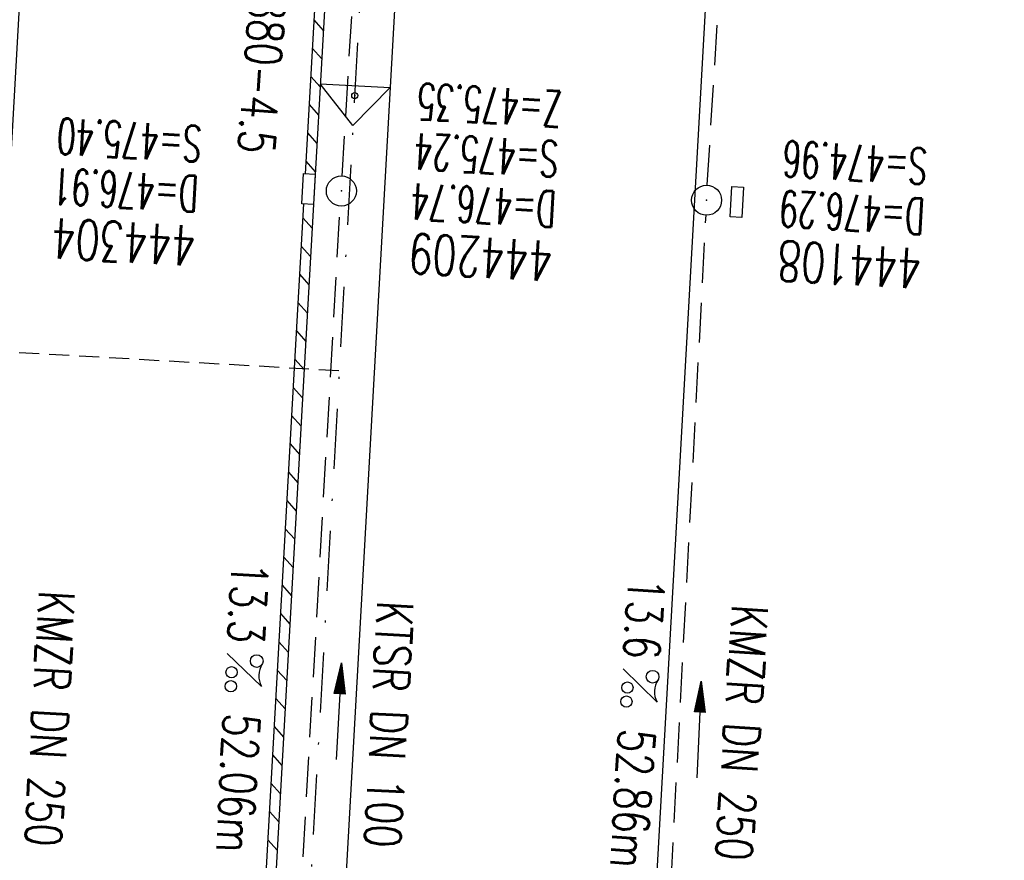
# Model space of a CAD drawing. Extents: x 459406 to 461721, y 413308 to 423218.
# Tile 113 of 256: x 460985 to 461034, y 417226 to 417268. Entities that reach past the tile are written whole.
import ezdxf
from ezdxf.enums import TextEntityAlignment as Align

# ---------------------------------------------------------------- set-up
doc = ezdxf.new("R2010")
doc.units = 0
doc.header["$LTSCALE"] = 2
doc.header["$MEASUREMENT"] = 0
for name, pattern in [('AUSGEZOGEN', [0]), ('GESTRICH-X2', [1.5, 1, -0.5]), ('GESTRICHELT', [0.75, 0.5, -0.25]), ('STRICHPT-X3', [3, 1.5, -0.75, 0, -0.75])]:
    doc.linetypes.add(name, pattern=pattern)
doc.layers.get('0').update_dxf_attribs({"linetype": 'AUSGEZOGEN'})
for name, color, linetype in [('ACHSE', 1, 'STRICHPT-X3'), ('FBR', 8, 'CONTINUOUS'), ('HEKTOM', 1, 'GESTRICHELT'), ('KANAL', 7, 'GESTRICH-X2'), ('Netzknoten_PKT', 7, 'CONTINUOUS'), ('Netzknoten_PKT-NR', 7, 'CONTINUOUS'), ('Netzknoten_SIGNATUR', 7, 'CONTINUOUS'), ('PFEIL', 7, 'CONTINUOUS'), ('RINNE', 200, 'CONTINUOUS'), ('SCHACHTNR', 6, 'CONTINUOUS'), ('SCHSYMBOL', 7, 'AUSGEZOGEN'), ('TEXTO', 4, 'CONTINUOUS'), ('TEXTU', 4, 'CONTINUOUS')]:
    doc.layers.add(name, color=color, linetype=linetype)
doc.styles.add('ROMANS', font='romans.shx', dxfattribs={"width": 0.8})

# ---------------------------------------------------------------- blocks, each defined once
blk = doc.blocks.new('GST')
at = {"color": 0}
blk.add_circle((0, 0), 0.75, dxfattribs=at)
blk.add_point((0, 0), dxfattribs=at)
blk = doc.blocks.new('13')
blk.add_lwpolyline([(0.755, 1.218), (-0.748, 1.218), (-0.748, 1.801), (0.755, 1.801)], close=True)
at = {"rotation": 180}
blk.add_blockref('GST', (0, 0), dxfattribs=at)
blk = doc.blocks.new('PROM')
blk.add_line((1.566, 1.817), (0.019, 0.015))
for centre, radius in [((0.317, 1.51), 0.317), ((0.943, 0.291), 0.283), ((1.645, 0.287), 0.283)]:
    blk.add_circle(centre, radius)
blk.add_arc((0.992, 2.682), 1.033, 239.1414, 303.3549)
blk = doc.blocks.new('PFEIL2')
at = {"color": 0}
for p, q in [((0.88, 0.002), (-2.401, -0.012)), ((0.881, -0.271), (0.879, 0.276)), ((0.879, 0.276), (2.429, 0.009)), ((0.911, 0.27), (0.879, 0.265)), ((0.965, 0.261), (0.879, 0.246)), ((1.019, 0.252), (0.879, 0.228)), ((1.073, 0.242), (0.879, 0.209)), ((1.127, 0.233), (0.879, 0.191)), ((1.181, 0.224), (0.879, 0.172)), ((1.235, 0.214), (0.879, 0.154)), ((1.289, 0.205), (0.879, 0.135)), ((1.343, 0.196), (0.879, 0.117)), ((1.397, 0.187), (0.879, 0.098)), ((1.451, 0.177), (0.879, 0.08)), ((1.505, 0.168), (0.879, 0.061)), ((1.559, 0.159), (0.88, 0.043)), ((1.613, 0.149), (0.88, 0.024)), ((1.668, 0.14), (0.88, 0.006)), ((1.722, 0.131), (0.88, -0.013)), ((1.776, 0.121), (0.88, -0.031)), ((1.83, 0.112), (0.88, -0.05)), ((1.884, 0.103), (0.88, -0.068)), ((1.938, 0.094), (0.88, -0.087)), ((1.992, 0.084), (0.88, -0.105)), ((2.046, 0.075), (0.88, -0.124)), ((2.1, 0.066), (0.88, -0.142)), ((2.154, 0.056), (0.88, -0.161)), ((2.208, 0.047), (0.88, -0.179)), ((2.262, 0.038), (0.881, -0.198)), ((2.316, 0.029), (0.881, -0.216)), ((2.37, 0.019), (0.881, -0.235)), ((2.424, 0.01), (0.881, -0.253)), ((2.429, 0.009), (0.881, -0.271))]:
    blk.add_line(p, q, dxfattribs=at)
blk = doc.blocks.new('PKT')
at = {"color": 0}
blk.add_circle((0, 0), 0.15, dxfattribs=at)
blk.add_point((0, 0), dxfattribs=at)
blk = doc.blocks.new('Station_Netzknoten')
at = {"layer": 'Netzknoten_SIGNATUR'}
for p, q in [((-1.75, 0.5), (1.75, 0.5)), ((0, -1.5), (-1.75, 0.5)), ((0, -1.5), (1.75, 0.5))]:
    blk.add_line(p, q, dxfattribs=at)
blk.add_point((0, 0), dxfattribs=at)

msp = doc.modelspace()

# ---------------------------------------------------------------- linework, layer by layer
at = {"layer": 'ACHSE', "flags": 128}
msp.add_lwpolyline([(461161.88, 420437.763, -0.000001), (461165.784, 420419.424, -0.000002), (461167.085, 420413.311), (461177.495, 420364.406), (461187.905, 420315.502), (461193.11, 420291.05), (461198.315, 420266.598, 0.000013), (461200.549, 420256.105, -0.000008), (461202.783, 420245.611, -0.000126), (461202.84, 420245.342, -0.000011), (461203.519, 420242.145, -0.001203), (461205.523, 420232.592, -0.000771), (461208.593, 420217.666, -0.001324), (461210.768, 420206.86, -0.001044), (461213.462, 420193.144, -0.001041), (461215.825, 420180.841, -0.001046), (461218.126, 420168.584, -0.001043), (461220.377, 420156.309, -0.00104), (461222.585, 420143.984, -0.00104), (461224.741, 420131.653, -0.001043), (461226.839, 420119.349, -0.001046), (461228.885, 420107.043, -0.001042), (461230.887, 420094.679, -0.001044), (461232.835, 420082.324, -0.001045), (461234.729, 420069.976, -0.001048), (461236.574, 420057.602, -0.00105), (461238.364, 420045.242, -0.001042), (461240.102, 420032.876, -0.00104), (461241.792, 420020.478, -0.001038), (461243.43, 420008.074, -0.00104), (461245.014, 419995.687, -0.001048), (461246.548, 419983.278, -0.001048), (461248.029, 419970.869, -0.001045), (461249.456, 419958.473, -0.001042), (461250.836, 419946.027, -0.00104), (461252.164, 419933.578, -0.001043), (461253.436, 419921.163, -0.001047), (461254.657, 419908.731, -0.001046), (461255.828, 419896.278, -0.001044), (461256.946, 419883.827, -0.001044), (461258.012, 419871.373, -0.001042), (461259.026, 419858.92, -0.001041), (461259.988, 419846.452, -0.001045), (461260.9, 419833.955, -0.00105), (461261.756, 419821.514, -0.001044), (461262.558, 419809.094, -0.001035), (461263.315, 419796.563, -0.001039), (461264.021, 419784.006, -0.001052), (461264.667, 419771.6, -0.001051), (461265.26, 419759.201, -0.001036), (461265.809, 419746.626, -0.001035), (461266.305, 419734.059, -0.001048), (461266.744, 419721.643, -0.001053), (461267.131, 419709.207, -0.001043), (461267.469, 419696.654, -0.001038), (461267.779, 419683.019, -0.001246), (461267.986, 419671.659, -0.000845), (461268.201, 419656.348, -0.001335), (461268.294, 419646.661, -0.000076), (461268.342, 419639.668, -0.000344), (461268.351, 419638.125, -0.000008), (461268.394, 419629.894, 0.000017), (461268.438, 419621.662, 0.000001), (461268.504, 419609.162, -0.000009), (461268.571, 419596.663, -0.000011), (461268.637, 419584.163, 0.000013), (461268.703, 419571.663, 0.000007), (461268.769, 419559.163, -0.00001), (461268.836, 419546.663), (461269.101, 419496.664), (461269.366, 419446.665), (461269.631, 419396.665), (461269.896, 419346.666), (461270.161, 419296.667), (461270.426, 419246.667), (461270.691, 419196.668), (461270.956, 419146.669), (461271.221, 419096.67), (461271.486, 419046.67), (461271.751, 418996.671, -0.00001), (461271.817, 418984.171, 0.000007), (461271.883, 418971.671, 0.000013), (461271.949, 418959.172, -0.00001), (461272.016, 418946.672, -0.00001), (461272.082, 418934.172, 0.00001), (461272.148, 418921.672, 0.00001), (461272.215, 418909.172, -0.00001), (461272.281, 418896.672, -0.00001), (461272.347, 418884.172, 0.00001), (461272.413, 418871.673, 0.00001), (461272.48, 418859.173, -0.000008), (461272.546, 418846.673, -0.000012), (461272.612, 418834.173, 0.000001), (461272.678, 418821.673, 0.000028), (461272.722, 418813.337, -0.000014), (461272.767, 418805.001, -0.000517), (461272.773, 418803.535, -0.00011), (461272.794, 418796.674, -0.00198), (461272.783, 418786.973, -0.001256), (461272.666, 418771.675, -0.001874), (461272.508, 418760.321, -0.00156), (461272.225, 418746.679, -0.001561), (461271.887, 418734.155, -0.001568), (461271.472, 418721.69, -0.001564), (461270.979, 418709.233, -0.001556), (461270.406, 418696.713, -0.001558), (461269.755, 418684.205, -0.001564), (461269.029, 418671.751, -0.001572), (461268.224, 418659.29, -0.001568), (461267.339, 418646.808, -0.001561), (461266.378, 418634.354, -0.001559), (461265.337, 418621.889, -0.001562), (461264.217, 418609.413, -0.001569), (461263.024, 418596.996, -0.001568), (461261.753, 418584.581, -0.001563), (461260.399, 418572.135, -0.001556), (461258.969, 418559.707, -0.001558), (461257.464, 418547.308, -0.001565), (461255.88, 418534.904, -0.001566), (461254.219, 418522.519, -0.001565), (461252.483, 418510.158, -0.001561), (461250.664, 418497.774, -0.001562), (461248.769, 418485.405, -0.001565), (461246.8, 418473.074, -0.001567), (461244.753, 418460.749, -0.001565), (461242.627, 418448.425, -0.001562), (461240.425, 418436.123, -0.001561), (461238.146, 418423.83, -0.001563), (461235.787, 418411.538, -0.001567), (461233.358, 418399.293, -0.001565), (461230.853, 418387.066, -0.00156), (461228.263, 418374.818, -0.001559), (461225.598, 418362.589, -0.001563), (461222.863, 418350.408, -0.001567), (461220.051, 418338.239, -0.001564), (461217.158, 418326.068, -0.001562), (461214.191, 418313.923, -0.001563), (461211.149, 418301.801, -0.001563), (461207.62, 418288.102, -0.002038), (461204.837, 418277.611, -0.001089), (461200.877, 418263.052, -0.001658), (461198.223, 418253.502, -0.000013), (461197.531, 418251.045, -0.000228), (461197.491, 418250.902, -0.000007), (461194.459, 418240.172, 0.000006), (461191.428, 418229.443), (461184.631, 418205.385), (461177.834, 418181.327, 0.000005), (461174.436, 418169.297, -0.000005), (461171.037, 418157.268, -0.000019), (461167.638, 418145.239, 0.000019), (461164.239, 418133.21), (461157.442, 418109.152), (461150.645, 418085.094, 0.000005), (461147.247, 418073.064, -0.000001), (461143.848, 418061.035, -0.000002), (461140.45, 418049.006, -0.000002), (461137.051, 418036.977, -0.000015), (461133.652, 418024.948, 0.000019), (461130.253, 418012.919), (461123.456, 417988.861), (461116.659, 417964.803, 0.000001), (461115.306, 417960.013, 0.000001), (461112.35, 417949.551, 0.000375), (461111.879, 417947.88, 0.000088), (461109.875, 417940.74, 0.001331), (461107.276, 417931.379, 0.000846), (461103.251, 417916.634, 0.001238), (461100.29, 417905.607, 0.001041), (461096.828, 417892.473, 0.001036), (461093.692, 417880.372, 0.001036), (461090.606, 417868.26, 0.001038), (461087.567, 417856.121, 0.00104), (461084.585, 417843.996, 0.001041), (461081.655, 417831.863, 0.001037), (461078.766, 417819.682, 0.001037), (461075.933, 417807.511, 0.001036), (461073.149, 417795.321, 0.001043), (461070.41, 417783.094, 0.001049), (461067.735, 417770.915, 0.00104), (461065.113, 417758.735, 0.001034), (461062.525, 417746.464, 0.00103), (461059.987, 417734.182, 0.001036), (461057.517, 417721.971, 0.001044), (461055.095, 417709.739, 0.001039), (461052.713, 417697.437, 0.00104), (461050.384, 417685.137, 0.001043), (461048.113, 417672.863, 0.001039), (461045.895, 417660.59, 0.001034), (461043.718, 417648.253, 0.001037), (461041.589, 417635.888, 0.001045), (461039.527, 417623.607, 0.001043), (461037.516, 417611.318, 0.001035), (461035.542, 417598.927, 0.001032), (461033.621, 417586.541, 0.001037), (461031.761, 417574.214, 0.001044), (461029.95, 417561.865, 0.001041), (461028.186, 417549.471, 0.001039), (461026.475, 417537.083, 0.00104), (461024.817, 417524.699, 0.001038), (461023.211, 417512.312, 0.001036), (461021.654, 417499.9, 0.001039), (461020.147, 417487.471, 0.001043), (461018.697, 417475.076, 0.001041), (461017.299, 417462.677, 0.001038), (461015.947, 417450.228, 0.001035), (461014.646, 417437.764, 0.00104), (461013.403, 417425.357, 0.001038), (461012.212, 417412.95, 0.001032), (461011.066, 417400.467, 0.001036), (461009.973, 417387.998, 0.001039), (461008.935, 417375.558, 0.001048), (461007.947, 417363.092, 0.001048), (461007.012, 417350.632, 0.001037), (461005.984, 417336.12, 0.001443), (461005.297, 417325.691, 0.000621), (461004.387, 417310.949, 0.000896), (461003.788, 417300.737, 0.000001), (461003.776, 417300.527, 0.000151), (461003.776, 417300.526, 0.000033), (461003.08, 417288.151, -0.000002), (461002.385, 417275.777), (461000.982, 417250.816), (460999.579, 417225.856), (460996.773, 417175.935), (460993.967, 417126.013, 0), (460992.564, 417101.052, 0), (460991.161, 417076.092), (460988.354, 417026.171, 0.000005), (460987.418, 417009.53, 0.000002), (460985.548, 416976.25)], format="xyb", dxfattribs=at)
at = {"layer": 'FBR'}
for points in [[(460971.381, 417027.125, 0.000005), (460970.445, 417010.485, 0.000002), (460968.575, 416977.204, 0.000002)], [(460986.607, 417026.269, 0.000005), (460985.671, 417009.629, 0.000002), (460983.801, 416976.348, 0.000002)], [(460990.101, 417026.073, 0.000005), (460989.166, 417009.432, 0.000002), (460987.295, 416976.152, 0.000002)], [(461005.577, 417025.203, 0.000005), (461004.641, 417008.562, 0.000002), (461002.771, 416975.282, 0.000002)], [(460994.134, 417401.986, 0.001036), (460993.035, 417389.447, 0.001039), (460991.991, 417376.937, 0.001048), (460990.997, 417364.4, 0.001048), (460990.057, 417351.869, 0.001037), (460989.024, 417337.286, 0.001443), (460988.331, 417326.759, 0.000621), (460987.418, 417311.976, 0.000896), (460986.815, 417301.702), (460986.803, 417301.492, 0.000151), (460986.803, 417301.481, 0.000033), (460986.107, 417289.104, -0.000002), (460985.412, 417276.731), (460984.009, 417251.77), (460982.606, 417226.81), (460979.8, 417176.889)], [(461009.323, 417400.623, 0.001036), (461008.23, 417388.147, 0.001039), (461007.191, 417375.7, 0.001048), (461006.202, 417363.227, 0.001048), (461005.267, 417350.759, 0.001037), (461004.238, 417336.24, 0.001443), (461003.55, 417325.801, 0.000621), (461002.64, 417311.055, 0.000896), (461002.041, 417300.836), (461002.029, 417300.626, 0.000151), (461002.029, 417300.624, 0.000033), (461001.333, 417288.25, -0.000002), (461000.638, 417275.875), (460999.235, 417250.914), (460997.832, 417225.954), (460995.026, 417176.033)], [(461012.809, 417400.311, 0.001036), (461011.717, 417387.849, 0.001039), (461010.679, 417375.416, 0.001048), (461009.692, 417362.958, 0.001048), (461008.757, 417350.505, 0.001037), (461007.73, 417336, 0.001443), (461007.044, 417325.581, 0.000621), (461006.134, 417310.844, 0.000896), (461005.535, 417300.638), (461005.523, 417300.428, 0.000033), (461004.828, 417288.053, -0.000002), (461004.132, 417275.679), (461002.729, 417250.718), (461001.326, 417225.758), (460998.52, 417175.837)], [(461028.247, 417398.925, 0.001036), (461027.16, 417386.527, 0.001039), (461026.128, 417374.159, 0.001048), (461025.146, 417361.765, 0.001048), (461024.216, 417349.377, 0.001037), (461023.193, 417334.937, 0.001443), (461022.513, 417324.607, 0.000621), (461021.606, 417309.908, 0.000896), (461021.01, 417299.757), (461020.998, 417299.552, 0.000033), (461020.303, 417287.185, -0.000002), (461019.608, 417274.809), (461018.205, 417249.848), (461016.802, 417224.888), (461013.996, 417174.967)], [(460939.563, 416465.526, -0.000001), (460938.861, 416453.045)], [(460955.038, 416464.656, -0.000001), (460954.337, 416452.175)], [(460958.533, 416464.459, -0.000001), (460957.831, 416451.979)], [(460973.759, 416463.603, -0.000001), (460973.057, 416451.123)]]:
    msp.add_lwpolyline(points, format="xyb", dxfattribs=at)
at = {"layer": 'HEKTOM'}
msp.add_line((461000.969, 417250.813), (460961.031, 417253.063), dxfattribs=at)
at = {"layer": 'KANAL'}
for p, q in [((461001.125, 417260.531), (461004.031, 417308.906)), ((461019.375, 417260.094), (461022.344, 417307.75)), ((460998.156, 417208.563), (461001.031, 417259.031)), ((461016.625, 417207.281), (461019.313, 417258.594))]:
    msp.add_line(p, q, dxfattribs=at)
at = {"layer": 'RINNE'}
for p, q in [((460999.714, 417268.342), (461000.185, 417267.815)), ((460999.634, 417266.93), (461000.105, 417266.403)), ((460999.555, 417265.518), (461000.026, 417264.991)), ((460999.475, 417264.106), (460999.947, 417263.579)), ((460999.396, 417262.694), (460999.867, 417262.167)), ((460999.317, 417261.282), (460999.788, 417260.755)), ((460999.158, 417258.458), (460999.629, 417257.931)), ((460999.079, 417257.046), (460999.55, 417256.519)), ((460998.999, 417255.634), (460999.47, 417255.107)), ((460998.92, 417254.222), (460999.391, 417253.695)), ((460998.841, 417252.81), (460999.312, 417252.283)), ((460998.761, 417251.398), (460999.232, 417250.871)), ((460998.682, 417249.986), (460999.153, 417249.459)), ((460998.602, 417248.574), (460999.074, 417248.047)), ((460998.523, 417247.162), (460998.994, 417246.635)), ((460998.444, 417245.75), (460998.915, 417245.223)), ((460998.364, 417244.338), (460998.835, 417243.811)), ((460998.285, 417242.926), (460998.756, 417242.399)), ((460998.206, 417241.514), (460998.677, 417240.987)), ((460998.126, 417240.102), (460998.597, 417239.575)), ((460998.047, 417238.69), (460998.518, 417238.163)), ((460997.967, 417237.278), (460998.439, 417236.751)), ((460997.888, 417235.866), (460998.359, 417235.339)), ((460997.809, 417234.454), (460998.28, 417233.927)), ((460997.729, 417233.042), (460998.201, 417232.515)), ((460997.65, 417231.63), (460998.121, 417231.103)), ((460997.571, 417230.218), (460998.042, 417229.691)), ((460997.491, 417228.806), (460997.962, 417228.279)), ((460997.412, 417227.394), (460997.883, 417226.867))]:
    msp.add_line(p, q, dxfattribs=at)
for points in [[(461009.323, 417400.623, 0.001036), (461008.23, 417388.147, 0.001039), (461007.191, 417375.7, 0.001048), (461006.202, 417363.227, 0.001048), (461005.267, 417350.759, 0.001037), (461004.238, 417336.24, 0.001443), (461003.55, 417325.801, 0.000621), (461002.64, 417311.055, 0.000896), (461002.041, 417300.836), (461002.029, 417300.626, 0.000151), (461002.029, 417300.624, 0.000033), (461001.333, 417288.25, -0.000002), (461000.638, 417275.875), (460999.235, 417250.914), (460997.832, 417225.954), (460996.152, 417196.07)], [(461002.017, 417309.019, 0.000715), (461001.542, 417300.865), (461001.53, 417300.655, 0.000151), (461001.53, 417300.652, 0.000033), (461000.834, 417288.278, -0.000002), (461000.139, 417275.903), (460999.282, 417260.656)]]:
    msp.add_lwpolyline(points, format="xyb", dxfattribs=at)
msp.add_lwpolyline([(460999.197, 417259.156), (460998.736, 417250.942), (460997.333, 417225.982), (460996.36, 417208.674)], dxfattribs=at)
at = {"layer": 'SCHSYMBOL'}
msp.add_lwpolyline([(460999.781, 417260.628), (460999.696, 417259.128), (460999.115, 417259.161), (460999.199, 417260.661)], close=True, dxfattribs=at)

# ---------------------------------------------------------------- block references
at = {"layer": 'Netzknoten_PKT'}
msp.add_blockref('PKT', (461001.754, 417264.557), dxfattribs=at)
at = {"layer": 'Netzknoten_SIGNATUR', "rotation": 356.7843758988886}
msp.add_blockref('Station_Netzknoten', (461001.754, 417264.557), dxfattribs=at)
at = {"layer": 'PFEIL'}
for p, rotation in [((461000.96, 417233.804), 86.7373), ((461018.96, 417232.885), 87.0061)]:
    msp.add_blockref('PFEIL2', p, dxfattribs=dict(at, rotation=rotation))
at = {"layer": 'SCHSYMBOL'}
for name, p, rotation in [('GST', (461001.089, 417259.794), 266.7828000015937), ('13', (461019.342, 417259.332), 266.7828)]:
    msp.add_blockref(name, p, dxfattribs=dict(at, rotation=rotation))
at = {"layer": 'TEXTU'}
for p, rotation in [((460995.366, 417236.713), 266.9550482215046), ((461015.153, 417235.95), 266.2842065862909)]:
    msp.add_blockref('PROM', p, dxfattribs=dict(at, rotation=rotation))

# ---------------------------------------------------------------- texts
at = {"layer": 'Netzknoten_PKT-NR', "style": 'ROMANS', "width": 0.75}
msp.add_text('880-4.5', height=1.8, rotation=265.6654, dxfattribs=at).set_placement((460995.922, 417261.734), align=Align.RIGHT)
at = {"layer": 'SCHACHTNR', "style": 'ROMANS'}
for s, height, width, p in [('Z=475.35', 1.8, 0.6, (461012.14, 417264.777)), ('S=475.40', 1.8, 0.6, (460994.146, 417263.036)), ('S=475.24', 1.8, 0.6, (461011.984, 417262.277)), ('S=474.96', 1.8, 0.6, (461030.412, 417261.911)), ('D=476.91', 1.8, 0.6, (460993.99, 417260.536)), ('D=476.74', 1.8, 0.6, (461011.859, 417259.777)), ('D=476.29', 1.8, 0.6, (461030.287, 417259.411)), ('444304', 2, 0.7, (460993.865, 417258.036)), ('444209', 2, 0.7, (461011.703, 417257.277)), ('444108', 2, 0.7, (461030.131, 417256.911))]:
    msp.add_text(s, height=height, rotation=176.7828, dxfattribs=dict(at, width=width)).set_placement(p)
at = {"layer": 'TEXTO', "style": 'ROMANS', "width": 0.75}
for s, rotation, p in [('KMZR DN 250', 266.8746, (460985.627, 417233.485)), ('KTSR DN 100', 266.955, (461002.561, 417233.198)), ('KMZR DN 250', 266.2842, (461020.204, 417232.79))]:
    msp.add_text(s, height=1.8, rotation=rotation, dxfattribs=at).set_placement(p, align=Align.CENTER)
at = {"layer": 'TEXTU', "style": 'ROMANS', "width": 0.75}
for s, rotation, p in [('13.3', 266.955, (460995.62, 417241.296)), ('13.6', 266.2842, (461015.441, 417240.521)), ('52.06m', 266.955, (460995.212, 417233.731)), ('52.86m', 266.2842, (461014.971, 417232.964))]:
    msp.add_text(s, height=1.8, rotation=rotation, dxfattribs=at).set_placement(p)

doc.saveas('drawing.dxf')
